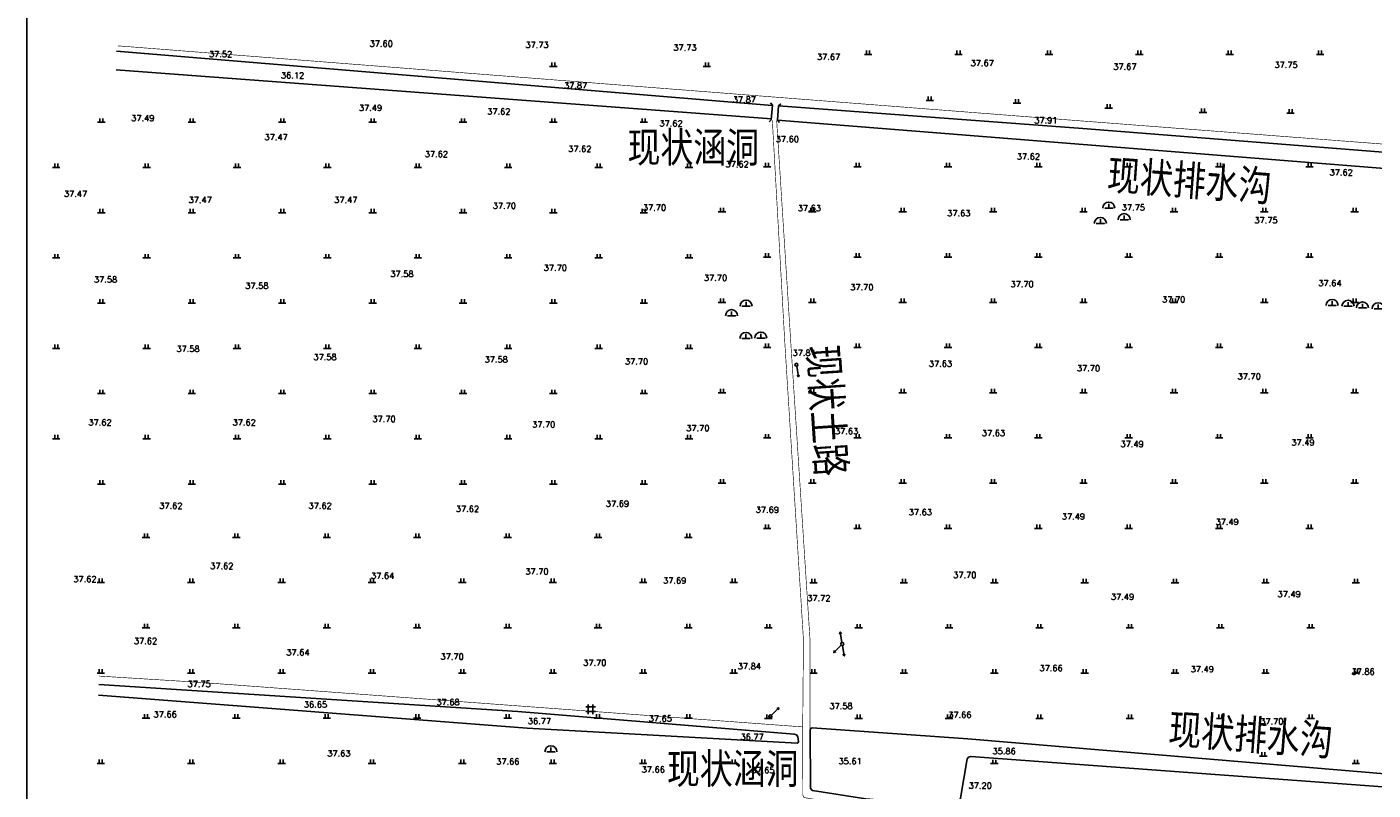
# Model space of a CAD drawing. Extents: x 456755 to 458049, y 3845626 to 3853218.
# Tile 62 of 80: x 456777 to 457224, y 3852293 to 3852546. Entities that reach past the tile are written whole.
import ezdxf
from ezdxf.enums import TextEntityAlignment as Align

# ---------------------------------------------------------------- set-up
doc = ezdxf.new("R2010")
doc.units = 0
doc.linetypes.add('X3', pattern=[5, 4, -1])
doc.layers.get('0').update_dxf_attribs({"linetype": 'CONTINUOUS'})
for name, color, linetype in [('DLDW', 11, 'CONTINUOUS'), ('DLSS', 4, 'CONTINUOUS'), ('DMTZ', 3, 'CONTINUOUS'), ('GCD', 1, 'CONTINUOUS'), ('GXYZ', 2, 'CONTINUOUS'), ('SXSS', 5, 'CONTINUOUS'), ('ZBTZ', 3, 'CONTINUOUS')]:
    doc.layers.add(name, color=color, linetype=linetype)
doc.styles.get("Standard").update_dxf_attribs({"font": 'rs.shx', "bigfont": 'hztxt.shx'})
doc.styles.add('仿宋体', font='仿宋_GB2312.ttf', dxfattribs={"width": 0.8})
doc.linetypes.add('10421', pattern='A,2,[150,AAA.SHX,S=0.5,R=0,X=0,Y=0.5],1e-11', length=2)
doc.linetypes.add('8352', pattern='A,1.5,[145,AAA.SHX,S=1,R=0,X=0,Y=1],1.5,-1,3,-1', length=8)

# ---------------------------------------------------------------- blocks, each defined once
blk = doc.blocks.new('gc170')
at = {"linetype": 'Continuous'}
blk.add_circle((0, 0), 0.5, dxfattribs=at)
blk = doc.blocks.new('gc110')
at = {"linetype": 'Continuous'}
for points in [[(0, 0), (1.35, 0), (-1.35, 0)], [(0, 0), (0, 1.4)]]:
    blk.add_lwpolyline(points, dxfattribs=at)
blk.add_arc((0, 0), 2, 0, 180, dxfattribs=at)
blk = doc.blocks.new('gc146')
for points in [[(1.6, 0.82), (-1.6, 0.82)], [(-0.8, -1.58), (-0.8, 1.62)], [(0.8, 1.62), (0.8, -1.58)], [(-1.6, -0.78), (1.6, -0.78)]]:
    blk.add_lwpolyline(points)
blk = doc.blocks.new('gc013b')
at = {"linetype": 'Continuous'}
blk.add_line((0.5, 0), (4, 0), dxfattribs=at)
at = {"linetype": 'Continuous', "flags": 128}
blk.add_lwpolyline([(3.39, 0.35), (4, 0), (3.39, -0.35)], dxfattribs=at)
blk = doc.blocks.new('gc119')
for p, q in [((-1.25, 0), (1.25, 0)), ((-0.5, 1.3), (-0.5, 0)), ((0.5, 1.3), (0.5, 0))]:
    blk.add_line(p, q)

msp = doc.modelspace()

# ---------------------------------------------------------------- linework, layer by layer
at = {"linetype": 'Continuous', "elevation": 75.5}
msp.add_lwpolyline([(456777.03, 3851538.06), (457965.03, 3851538.06), (457965.03, 3853218.06), (456777.03, 3853218.06)], close=True, dxfattribs=at)
at = {"layer": 'DLSS', "linetype": 'Continuous'}
for p, q in [((457024.4, 3852519.87), (457023.74, 3852520.62)), ((457026.46, 3852519.72), (457027.21, 3852520.38)), ((457024.06, 3852515.07), (457023.31, 3852514.41)), ((457026.13, 3852514.93), (457026.78, 3852514.17))]:
    msp.add_line(p, q, dxfattribs=at)
at = {"layer": 'DLSS', "linetype": 'X3', "const_width": 0.2}
for points in [[(456807.19, 3852539.58), (456807.19, 3852539.58), (457025.66, 3852522.54), (457127.05, 3852514.66), (457510.56, 3852485.27), (457511.03, 3852485.39), (457511.21, 3852485.72), (457511.32, 3852486.34)], [(457025.84, 3852514.74), (457030.45, 3852442.26), (457036.91, 3852342.5), (457036.94, 3852312.68)], [(456801, 3852330.5), (456833.8, 3852328.46), (457034.47, 3852313.64)]]:
    msp.add_lwpolyline(points, dxfattribs=at)
at = {"layer": 'DLSS', "linetype": 'Continuous'}
for points in [[(457024.06, 3852515.07), (457024.4, 3852519.87)], [(457026.46, 3852519.72), (457026.13, 3852514.93)]]:
    msp.add_lwpolyline(points, dxfattribs=at)
at = {"layer": 'DLSS', "linetype": 'Continuous', "const_width": 0.2}
msp.add_lwpolyline([(457024.4, 3852514.85), (457028.5, 3852441.77), (457034.73, 3852342.48), (457034.47, 3852313.64), (457034.47, 3852313.64), (457034.52, 3852291.15), (457034.69, 3852290.5), (457035.03, 3852290.19), (457047.92, 3852287.97), (457050.07, 3852287.25), (457051.24, 3852285.84)], dxfattribs=at)
at = {"layer": 'DMTZ', "color": 5, "linetype": '10421'}
for points in [[(456800.83, 3852324.15), (456943.07, 3852313.18), (457032.65, 3852308.23), (457032.99, 3852308.42), (457033.11, 3852308.82), (457032.81, 3852310.37), (457032.4, 3852310.99), (457031.64, 3852311.19), (456939.95, 3852318.72), (456800.93, 3852327.72)], [(457246.16, 3852296.5), (457089.33, 3852309.7), (457037.65, 3852313.36), (457037.16, 3852313.13), (457036.94, 3852312.68), (457037.07, 3852293.4), (457037.33, 3852292.88), (457037.69, 3852292.58), (457055.38, 3852289.73), (457084.96, 3852287.19), (457086.31, 3852288.19), (457086.85, 3852289.96), (457089.03, 3852303.08), (457089.5, 3852303.63), (457090.24, 3852303.84), (457245, 3852292.38)]]:
    msp.add_lwpolyline(points, dxfattribs=at)
at = {"layer": 'SXSS', "linetype": '8352'}
for points in [[(457024.39, 3852519.78), (456806.79, 3852537.77)], [(456806.62, 3852531.6), (457024.1, 3852515.42)], [(457509.19, 3852482.06), (457127.39, 3852512.2), (457026.46, 3852519.72)], [(457026.13, 3852514.93), (457254.01, 3852496.8), (457503.28, 3852478.06), (457504.34, 3852477.74), (457504.58, 3852476.77), (457494.59, 3852426.12), (457478.67, 3852341.46), (457465.75, 3852278.4), (457434.14, 3852280.4), (457364.66, 3852285.1)]]:
    msp.add_lwpolyline(points, dxfattribs=at)

# ---------------------------------------------------------------- block references
at = {"layer": 'DLDW', "linetype": 'Continuous'}
for p in [(457136.05, 3852485.76), (457133.25, 3852480.65), (457141.16, 3852481.91), (457015.68, 3852453.24), (457210.16, 3852453.43), (457215.44, 3852453.18), (457010.87, 3852450.06), (457220.22, 3852452.63), (457225.44, 3852452.32), (457015.63, 3852442.51), (457020.56, 3852442.6), (456950.91, 3852305.36)]:
    msp.add_blockref('gc110', p, dxfattribs=at)
at = {"layer": 'GXYZ', "linetype": 'Continuous'}
for p in [(457032.4, 3852433.76), (457032.4, 3852433.76), (457047.59, 3852341.15), (457047.59, 3852341.15), (457023.75, 3852317.13)]:
    msp.add_blockref('gc170', p, dxfattribs=at)
for p, rotation in [((457032.4, 3852433.76), 279.3158858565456), ((457047.59, 3852341.15), 99.31588585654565), ((457047.59, 3852341.15), 225.2190643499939), ((457047.59, 3852341.15), 279.3158858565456), ((457023.75, 3852317.13), 45.21906434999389)]:
    msp.add_blockref('gc013b', p, dxfattribs=dict(at, rotation=rotation))
at = {"layer": 'SXSS', "linetype": 'Continuous'}
msp.add_blockref('gc146', (456964.07, 3852319.49), dxfattribs=at)
at = {"layer": 'ZBTZ', "linetype": 'Continuous'}
for p in [(457056.18, 3852536.73), (457086.18, 3852536.73), (457116.18, 3852536.73), (457146.18, 3852536.73), (457176.18, 3852536.73), (457206.18, 3852536.73), (456951.72, 3852532.72), (457002.68, 3852532.72), (457076.66, 3852521.49), (457105.61, 3852520.54), (457135.99, 3852518.88), (457167.31, 3852517.46), (457196.37, 3852517.22), (456801.75, 3852514.21), (456831.75, 3852514.21), (456861.75, 3852514.21), (456891.75, 3852514.21), (456921.75, 3852514.21), (456951.75, 3852514.21), (456981.75, 3852514.21), (456786.75, 3852499.21), (456816.75, 3852499.21), (456846.75, 3852499.21), (456876.75, 3852499.21), (456906.75, 3852499.21), (456936.75, 3852499.21), (456966.75, 3852499.21), (456996.75, 3852499.21), (457022.68, 3852499.49), (457052.68, 3852499.49), (457082.68, 3852499.49), (457112.68, 3852499.49), (457142.68, 3852499.49), (457172.68, 3852499.49), (457202.68, 3852499.49), (456801.75, 3852484.21), (456831.75, 3852484.21), (456861.75, 3852484.21), (456891.75, 3852484.21), (456921.75, 3852484.21), (456951.75, 3852484.21), (456981.75, 3852484.21), (457007.68, 3852484.49), (457037.68, 3852484.49), (457067.68, 3852484.49), (457097.68, 3852484.49), (457127.68, 3852484.49), (457157.68, 3852484.49), (457187.68, 3852484.49), (457217.68, 3852484.49), (456786.75, 3852469.21), (456816.75, 3852469.21), (456846.75, 3852469.21), (456876.75, 3852469.21), (456906.75, 3852469.21), (456936.75, 3852469.21), (456966.75, 3852469.21), (456996.75, 3852469.21), (457022.68, 3852469.49), (457052.68, 3852469.49), (457082.68, 3852469.49), (457112.68, 3852469.49), (457142.68, 3852469.49), (457172.68, 3852469.49), (457202.68, 3852469.49), (456801.75, 3852454.21), (456831.75, 3852454.21), (456861.75, 3852454.21), (456891.75, 3852454.21), (456921.75, 3852454.21), (456951.75, 3852454.21), (456981.75, 3852454.21), (457007.68, 3852454.49), (457037.68, 3852454.49), (457067.68, 3852454.49), (457097.68, 3852454.49), (457127.68, 3852454.49), (457157.68, 3852454.49), (457187.68, 3852454.49), (457217.68, 3852454.49), (456786.75, 3852439.21), (456816.75, 3852439.21), (456846.75, 3852439.21), (456876.75, 3852439.21), (456906.75, 3852439.21), (456936.75, 3852439.21), (456966.75, 3852439.21), (456996.75, 3852439.21), (457022.68, 3852439.49), (457052.68, 3852439.49), (457082.68, 3852439.49), (457112.68, 3852439.49), (457142.68, 3852439.49), (457172.68, 3852439.49), (457202.68, 3852439.49), (456801.75, 3852424.21), (456831.75, 3852424.21), (456861.75, 3852424.21), (456891.75, 3852424.21), (456921.75, 3852424.21), (456951.75, 3852424.21), (456981.75, 3852424.21), (457007.68, 3852424.49), (457037.68, 3852424.49), (457067.68, 3852424.49), (457097.68, 3852424.49), (457127.68, 3852424.49), (457157.68, 3852424.49), (457187.68, 3852424.49), (457217.68, 3852424.49), (456786.75, 3852409.21), (456816.75, 3852409.21), (456846.75, 3852409.21), (456876.75, 3852409.21), (456906.75, 3852409.21), (456936.75, 3852409.21), (456966.75, 3852409.21), (456996.75, 3852409.21), (457022.68, 3852409.49), (457052.68, 3852409.49), (457082.68, 3852409.49), (457112.68, 3852409.49), (457142.68, 3852409.49), (457172.68, 3852409.49), (457202.68, 3852409.49), (456801.75, 3852394.21), (456831.75, 3852394.21), (456861.75, 3852394.21), (456891.75, 3852394.21), (456921.75, 3852394.21), (456951.75, 3852394.21), (456981.75, 3852394.21), (457007.68, 3852394.49), (457037.68, 3852394.49), (457067.68, 3852394.49), (457097.68, 3852394.49), (457127.68, 3852394.49), (457157.68, 3852394.49), (457187.68, 3852394.49), (457217.68, 3852394.49), (457022.68, 3852379.49), (457052.68, 3852379.49), (457082.68, 3852379.49), (457112.68, 3852379.49), (457142.68, 3852379.49), (457172.68, 3852379.49), (457202.68, 3852379.49), (456816.54, 3852376.52), (456846.54, 3852376.52), (456876.54, 3852376.52), (456906.54, 3852376.52), (456936.54, 3852376.52), (456966.54, 3852376.52), (456996.54, 3852376.52), (456801.54, 3852361.52), (456831.54, 3852361.52), (456861.54, 3852361.52), (456891.54, 3852361.52), (456921.54, 3852361.52), (456951.54, 3852361.52), (456981.54, 3852361.52), (457011.54, 3852361.52), (457038.04, 3852361.46, 37.58), (457068.04, 3852361.46, 37.58), (457098.04, 3852361.46, 37.58), (457128.04, 3852361.46, 37.58), (457158.04, 3852361.46, 37.58), (457188.04, 3852361.46, 37.58), (457218.04, 3852361.46, 37.58), (456816.54, 3852346.52), (456846.54, 3852346.52), (456876.54, 3852346.52), (456906.54, 3852346.52), (456936.54, 3852346.52), (456966.54, 3852346.52), (456996.54, 3852346.52), (457023.04, 3852346.46, 37.58), (457053.04, 3852346.46, 37.58), (457083.04, 3852346.46, 37.58), (457113.04, 3852346.46, 37.58), (457143.04, 3852346.46, 37.58), (457173.04, 3852346.46, 37.58), (457203.04, 3852346.46, 37.58), (456801.54, 3852331.52), (456831.54, 3852331.52), (456861.54, 3852331.52), (456891.54, 3852331.52), (456921.54, 3852331.52), (456951.54, 3852331.52), (456981.54, 3852331.52), (457011.54, 3852331.52), (457038.04, 3852331.46, 37.58), (457068.04, 3852331.46, 37.58), (457098.04, 3852331.46, 37.58), (457128.04, 3852331.46, 37.58), (457158.04, 3852331.46, 37.58), (457188.04, 3852331.46, 37.58), (457218.04, 3852331.46, 37.58), (456816.54, 3852316.52), (456846.54, 3852316.52), (456876.54, 3852316.52), (456906.54, 3852316.52), (456936.54, 3852316.52), (456966.54, 3852316.52), (456996.54, 3852316.52), (457023.04, 3852316.46, 37.58), (457053.04, 3852316.46, 37.58), (457083.04, 3852316.46, 37.58), (457113.04, 3852316.46, 37.58), (457143.04, 3852316.46, 37.58), (457173.04, 3852316.46, 37.58), (457203.04, 3852316.46, 37.58), (457187.36, 3852303.99, 37.58), (456801.54, 3852301.52), (456831.54, 3852301.52), (456861.54, 3852301.52), (456891.54, 3852301.52), (456921.54, 3852301.52), (456951.54, 3852301.52), (456981.54, 3852301.52), (457011.54, 3852301.52), (457098.04, 3852301.46, 37.58), (457218.04, 3852301.46, 37.58)]:
    msp.add_blockref('gc119', p, dxfattribs=at)

# ---------------------------------------------------------------- texts
at = {"layer": 'DLSS', "color": 1, "linetype": 'X3', "style": '仿宋体', "width": 0.8}
for p in [(456976.35, 3852500.94), (456989.42, 3852294.79)]:
    msp.add_text('现状涵洞', height=10, dxfattribs=at).set_placement(p)
at = {"layer": 'DLSS', "linetype": 'X3', "style": '仿宋体', "width": 0.8}
msp.add_text('现状土路', height=10, rotation=273.7742, dxfattribs=at).set_placement((457036.23, 3852440.07))
at = {"layer": 'GCD', "linetype": 'Continuous'}
for s, p in [('37.60', (456894.6, 3852540.3, 37.6)), ('37.73', (456946.32, 3852539.87, 37.73)), ('37.73', (456995.4, 3852538.98, 37.73)), ('37.52', (456841.3, 3852536.85, 37.52)), ('37.67', (457043.07, 3852535.9, 37.67)), ('36.12', (456865.19, 3852529.79, 36.12)), ('37.67', (457094.06, 3852533.88, 37.67)), ('37.67', (457141.4, 3852532.67, 37.67)), ('37.75', (457194.88, 3852533.26, 37.75)), ('37.87', (456959.11, 3852526.4, 37.87)), ('37.87', (457015.11, 3852521.73, 37.87)), ('37.49', (456891.05, 3852519.01, 37.49)), ('37.62', (456933.62, 3852517.78, 37.62)), ('37.49', (456815.48, 3852515.62, 37.49)), ('37.62', (456990.77, 3852513.84, 37.62)), ('37.91', (457115.16, 3852514.87, 37.91)), ('37.47', (456859.72, 3852509.3, 37.47)), ('37.60', (457029.38, 3852508.62, 37.6)), ('37.62', (456912.91, 3852503.67, 37.62)), ('37.62', (456960.5, 3852505.39, 37.62)), ('37.62', (457109.37, 3852502.85, 37.62)), ('37.62', (457012.72, 3852500.29, 37.62)), ('37.62', (457213.19, 3852497.59, 37.62)), ('37.47', (456793.18, 3852490.52, 37.47)), ('37.47', (456834.53, 3852488.45, 37.47)), ('37.47', (456882.84, 3852488.45, 37.47)), ('37.70', (456935.48, 3852486.52, 37.7)), ('37.70', (456985.29, 3852485.91, 37.7)), ('37.63', (457036.68, 3852485.73, 37.63)), ('37.75', (457144.21, 3852485.93, 37.75)), ('37.63', (457086.28, 3852484.04, 37.63)), ('37.75', (457188.23, 3852481.7, 37.75)), ('37.58', (456901.48, 3852463.9, 37.58)), ('37.70', (456952.38, 3852465.97, 37.7)), ('37.70', (457005.55, 3852462.62, 37.7)), ('37.58', (456803.13, 3852462.05, 37.58)), ('37.58', (456853.34, 3852460, 37.58)), ('37.70', (457054.11, 3852459.51, 37.7)), ('37.70', (457107.28, 3852460.52, 37.7)), ('37.64', (457209.44, 3852460.87, 37.64)), ('37.70', (457157.59, 3852455.45, 37.7)), ('37.58', (456830.5, 3852439.03, 37.58)), ('37.58', (456875.97, 3852436.35, 37.58)), ('37.81', (457034.95, 3852437.73, 37.81)), ('37.58', (456932.75, 3852435.53, 37.58)), ('37.70', (456979.35, 3852434.88, 37.7)), ('37.63', (457080.19, 3852434.13, 37.63)), ('37.70', (457129.32, 3852432.62, 37.7)), ('37.70', (457182.65, 3852429.91, 37.7)), ('37.62', (456801.28, 3852414.66, 37.62)), ('37.62', (456849.14, 3852414.66, 37.62)), ('37.70', (456895.53, 3852415.79, 37.7)), ('37.70', (456948.52, 3852413.97, 37.7)), ('37.70', (456999.69, 3852412.76, 37.7)), ('37.63', (457049.04, 3852411.74, 37.63)), ('37.63', (457097.78, 3852411.13, 37.63)), ('37.49', (457143.78, 3852407.49, 37.49)), ('37.49', (457200.49, 3852408, 37.49)), ('37.62', (456824.8, 3852387.01, 37.62)), ('37.62', (456874.32, 3852387.01, 37.62)), ('37.69', (456972.99, 3852387.69, 37.69)), ('37.62', (456923.22, 3852385.97, 37.62)), ('37.69', (457022.74, 3852385.67, 37.69)), ('37.63', (457073.51, 3852384.86, 37.63)), ('37.49', (457124.31, 3852383.45, 37.49)), ('37.49', (457175.34, 3852381.67, 37.49)), ('37.62', (456841.7, 3852367.02, 37.62)), ('37.70', (456946.29, 3852365.19, 37.7)), ('37.62', (456796.29, 3852362.65, 37.62)), ('37.64', (456895.08, 3852363.8, 37.64)), ('37.69', (456992, 3852362.18, 37.69)), ('37.70', (457088.27, 3852364.04, 37.7)), ('37.72', (457039.85, 3852356.37, 37.72)), ('37.49', (457140.63, 3852356.84, 37.49)), ('37.49', (457195.89, 3852357.7, 37.49)), ('37.62', (456816.39, 3852342.14, 37.62)), ('37.64', (456866.96, 3852338.37, 37.64)), ('37.70', (456918.14, 3852336.95, 37.7)), ('37.70', (456965.48, 3852334.94, 37.7)), ('37.84', (457016.77, 3852333.75, 37.84)), ('37.66', (457116.9, 3852333.14, 37.66)), ('37.49', (457167.08, 3852332.79, 37.49)), ('37.86', (457220.43, 3852331.97, 37.86)), ('37.75', (456834.18, 3852327.88, 37.75)), ('36.65', (456872.79, 3852321.07, 36.65)), ('37.68', (456916.77, 3852321.84, 37.68)), ('37.58', (457047.2, 3852320.57, 37.58)), ('37.66', (456822.9, 3852317.8, 37.66)), ('36.77', (456947.11, 3852315.58, 36.77)), ('37.65', (456987.21, 3852316.39, 37.65)), ('37.66', (457086.62, 3852317.65, 37.66)), ('37.70', (457190.16, 3852315.48, 37.7)), ('36.77', (457017.7, 3852310.3, 36.77)), ('37.63', (456880.56, 3852304.85, 37.63)), ('37.66', (456936.61, 3852302.16, 37.66)), ('35.61', (457050.2, 3852302.26, 35.61)), ('35.86', (457101.32, 3852305.56, 35.86)), ('37.66', (456984.88, 3852299.48, 37.66)), ('37.65', (457021.27, 3852299.27, 37.65)), ('37.20', (457093.39, 3852294.16, 37.2))]:
    msp.add_text(s, height=2, dxfattribs=at).set_placement(p, align=Align.MIDDLE)
at = {"layer": 'SXSS', "linetype": '8352', "style": '仿宋体', "width": 0.8}
for p in [(457135.27, 3852491.95, 37.6), (457155.6, 3852308.11, 37.6)]:
    msp.add_text('现状排水沟', height=10, rotation=355.7816, dxfattribs=at).set_placement(p)

doc.saveas('drawing.dxf')
